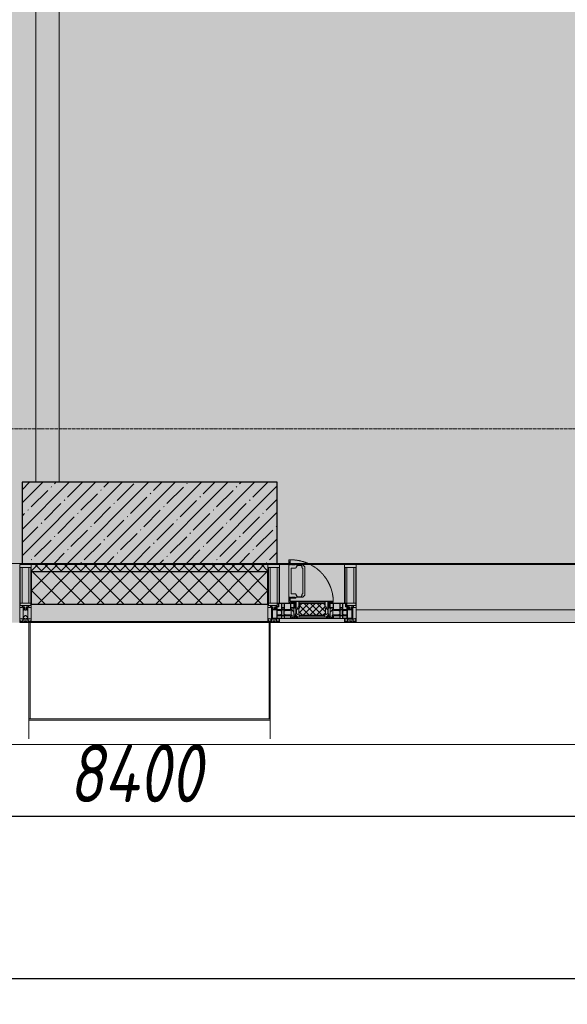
# Model space of a CAD drawing. Header units: millimetres. Extents: x -26894274 to 19789193, y -86687 to 22351.
# Tile 71 of 256: x 48018 to 50378, y -51379 to -47136. Entities that reach past the tile are written whole.
import ezdxf

# ---------------------------------------------------------------- set-up
doc = ezdxf.new("R2010")
doc.units = ezdxf.units.MM
doc.linetypes.add('-D1-02х01', pattern=[3, 2, -1])
doc.linetypes.add('-D1d1-15x02', pattern=[19, 15, -2, 0, -2])
doc.layers.get('Defpoints').update_dxf_attribs({"color": 31})
for name, color, linetype, lineweight in [('_0', 7, 'Continuous', 13), ('A-200-M_WALL', 7, 'Continuous', 5), ('A-200-M_WALL_INT', 7, 'Continuous', 5), ('A-200-M_WALL_PAT', 7, 'Continuous', 5), ('A-214-M_CURT_WALL', 7, 'Continuous', 5), ('A-215-M_CURT_PANEL', 7, 'Continuous', 5), ('A-230-M_FLOOR', 7, 'Continuous', 5), ('A-280-M_COLUMN', 7, 'Continuous', 5), ('A-314-M_WINDOW', 7, 'Continuous', 5), ('S-280-M_COLUMN', 7, 'Continuous', 5), ('Z-060-M_DETAIL', 7, 'Continuous', 5), ('Ограждение', 7, 'Continuous', 5), ('Оси', 7, 'Continuous', 5), ('Поручни', 7, 'Continuous', 5)]:
    doc.layers.add(name, color=color, linetype=linetype, lineweight=lineweight)
doc.styles.add('fl_iso paper', font='isocpeur.ttf', dxfattribs={"width": 0.8, "oblique": 10})
doc.dimstyles.new('In tre 1_100', dxfattribs={"dimscale": 100, "dimtxt": 2.5, "dimasz": 2, "dimexe": 1, "dimexo": 0.7, "dimgap": 0.6, "dimtad": 1, "dimdec": 0, "dimrnd": 5, "dimzin": 0, "dimdsep": 46, "dimtxsty": 'fl_iso paper', "dimblk": 'ARCHTICK', "dimcen": 0, "dimdle": 1, "dimadec": 0, "dimazin": 0, "dimtfac": 1, "dimtdec": 0, "dimtofl": 0, "dimtmove": 1, "dimatfit": 3, "dimldrblk": 'DOT', "dimfxl": 40, "dimtfillclr": 256, "dimtolj": 1, "dimtzin": 0, "dimarcsym": 1})

# ---------------------------------------------------------------- blocks, each defined once
blk = doc.blocks.new('_ArchTick')
at = {"color": 0, "linetype": 'ByBlock', "lineweight": 9, "const_width": 0.15}
blk.add_lwpolyline([(-0.5, -0.5), (0.5, 0.5)], dxfattribs=at)
blk = doc.blocks.new('*D281')
at = {"layer": 'Defpoints', "color": 0, "transparency": 16777216}
for p in [(73118, -51162.7), (17582.2, -51268.8), (73118, -51268.8)]:
    blk.add_point(p, dxfattribs=at)
at = {"layer": 'Оси', "color": 0, "lineweight": -2, "transparency": 16777216}
for p, q in [((17582.2, -51198.8), (17582.2, -51168.8)), ((73118, -51232.7), (73118, -51368.8)), ((17482.2, -51268.8), (73218, -51268.8))]:
    blk.add_line(p, q, dxfattribs=at)
at = {"layer": 'Оси', "color": 0, "lineweight": -2, "transparency": 16777216, "xscale": 200, "yscale": 200, "zscale": 200, "rotation": 180}
blk.add_blockref('_ArchTick', (17582.2, -51268.8), dxfattribs=at)
at = {"layer": 'Оси', "color": 0, "lineweight": -2, "transparency": 16777216, "xscale": 200, "yscale": 200, "zscale": 200}
blk.add_blockref('_ArchTick', (73118, -51268.8), dxfattribs=at)
at = {"layer": 'Оси', "color": 0, "transparency": 16777216, "insert": (45350.1, -51083.8), "char_height": 250, "attachment_point": 5, "style": 'fl_iso paper'}
blk.add_mtext('\\A1;55535', dxfattribs=at)
blk = doc.blocks.new('_DOT')
at = {"color": 0, "linetype": 'ByBlock'}
blk.add_line((-0.5, 0), (-1, 0), dxfattribs=at)
at = {"color": 0, "linetype": 'ByBlock', "const_width": 0.5}
blk.add_lwpolyline([(-0.25, 0, 1), (0.25, 0, 1)], format="xyb", close=True, dxfattribs=at)
blk = doc.blocks.new('*D284')
at = {"layer": 'Defpoints', "color": 0, "transparency": 16777216}
for p in [(44318, -50462.7), (52718, -50568.8), (52718, -51268.8)]:
    blk.add_point(p, dxfattribs=at)
at = {"layer": 'Оси', "color": 0, "lineweight": -2, "transparency": 16777216}
for p, q in [((52718, -51198.8), (52718, -50468.8)), ((44318, -50532.7), (44318, -50668.8)), ((44218, -50568.8), (52818, -50568.8))]:
    blk.add_line(p, q, dxfattribs=at)
at = {"layer": 'Оси', "color": 0, "lineweight": -2, "transparency": 16777216, "xscale": 200, "yscale": 200, "zscale": 200, "rotation": 180}
blk.add_blockref('_ArchTick', (44318, -50568.8), dxfattribs=at)
at = {"layer": 'Оси', "color": 0, "lineweight": -2, "transparency": 16777216, "xscale": 200, "yscale": 200, "zscale": 200}
blk.add_blockref('_ArchTick', (52718, -50568.8), dxfattribs=at)
at = {"layer": 'Оси', "color": 0, "transparency": 16777216, "insert": (48518, -50383.8), "char_height": 250, "attachment_point": 5, "style": 'fl_iso paper'}
blk.add_mtext('\\A1;8400', dxfattribs=at)
blk = doc.blocks.new('System Panel - A_PAN_Glass-3811965-50_AS_Plan_09')
at = {"layer": 'A-215-M_CURT_PANEL'}
for p, q in [((825, 55), (-825, 55)), ((-825, 55), (-825, 0)), ((825, 0), (825, 55)), ((-825, 0), (825, 0))]:
    blk.add_line(p, q, dxfattribs=at)
blk = doc.blocks.new('Rectangular Mullion - R_StandardFrame_50Wx250H-3725449-50_AS_Plan_09')
at = {"layer": 'A-214-M_CURT_WALL'}
blk.add_line((33540, -505), (31890, -505), dxfattribs=at)
blk = doc.blocks.new('A_PAN_Створка - 383мм-V32-50_AS_Plan_09')
at = {"layer": 'A-215-M_CURT_PANEL'}
h = blk.add_hatch(dxfattribs=at)
h.set_pattern_fill('FP_15', color=256, style=0, pattern_type=2)
h.set_pattern_definition([(225, (13100, -754.981), (14.142136, -14.142136), []), (315, (13100, -754.981), (14.142136, 14.142136), [])])
h.paths.add_polyline_path([(-54.5, -31.8), (-54.9, -34.1), (-57.2, -36.4), (-57.2, -60.8), (-54.6, -63.4), (-53.6, -82.7), (54.6, -81.8), (54.6, -63.4), (57.2, -60.8), (57.2, -36.4), (54.9, -34.1), (54.5, -31.8), (1.8, -31.8)])
at = {"layer": 'A-314-M_WINDOW'}
for p, q in [((-67.9, -17), (-171, -17)), ((-171, -17), (-171, -57)), ((-171, -18.5), (-153.5, -18.5)), ((-153.5, -18.5), (-152, -20)), ((-152, -20), (-152, -73.5)), ((-150.5, -17), (-150.5, -29.4)), ((-132.4, -18.6), (-150.5, -18.6)), ((-150.5, -29.4), (-132.4, -29.4)), ((-150.5, -33.6), (-150.5, -68)), ((-136.3, -33.6), (-150.5, -33.6)), ((-137.2, -31), (-135.8, -35)), ((-132.5, -31), (-137.2, -31)), ((-132.1, -36.8), (-135.8, -35)), ((-132.5, -31.9), (-133.4, -33.7)), ((-133.4, -33.7), (-130.1, -35.3)), ((-132.5, -31.9), (-132.5, -31)), ((-132.4, -29.4), (-132.4, -18.6)), ((-132.1, -49), (-132.1, -36.8)), ((-131, -18.2), (-131, -29.5)), ((-120.8, -18.2), (-131, -18.2)), ((-131, -29.5), (-120.8, -29.5)), ((-131, -30.9), (-131, -33)), ((-120.8, -30.9), (-131, -30.9)), ((-129.4, -34.6), (-131, -33)), ((-130.1, -35.3), (-129.4, -34.6)), ((-130.1, -35.3), (-130.1, -50.4)), ((-122.4, -34.6), (-120.8, -33)), ((-121.7, -35.3), (-122.4, -34.6)), ((-118.4, -33.7), (-121.7, -35.3)), ((-121.7, -35.3), (-121.7, -50.4)), ((-120.8, -18.2), (-120.8, -29.5)), ((-120.8, -30.9), (-120.8, -33)), ((-119.7, -36.8), (-115.9, -35)), ((-119.7, -49), (-119.7, -36.8)), ((-119.3, -18.6), (-92.5, -18.6)), ((-119.3, -29.4), (-119.3, -18.6)), ((-92.5, -29.4), (-119.3, -29.4)), ((-119.3, -31), (-114.6, -31)), ((-119.3, -31.9), (-119.3, -31)), ((-119.3, -31.9), (-118.4, -33.7)), ((-114.6, -31), (-115.9, -35)), ((-94.1, -33.5), (-115.4, -33.5)), ((-89.9, -35.1), (-94.1, -33.5)), ((-92.5, -18.6), (-92.5, -29.4)), ((-90.8, -18.5), (-90.8, -29.4)), ((-87.3, -18.5), (-90.8, -18.5)), ((-90.8, -29.4), (-85.9, -29.4)), ((-89.9, -32.5), (-89.9, -35.1)), ((-85.9, -32.5), (-89.9, -32.5)), ((-89.9, -35.1), (-89.9, -50.9)), ((-87.3, -20.4), (-87.3, -18.5)), ((-87.3, -20.4), (-87.3, -21.9)), ((-84.8, -20.4), (-87.3, -20.4)), ((-87.3, -21.9), (-85.9, -21.9)), ((-85.9, -18.2), (-85.9, -20.4)), ((-75.9, -18.2), (-85.9, -18.2)), ((-85.9, -21.9), (-85.9, -29.4)), ((-85.9, -29.4), (-85.9, -32.5)), ((-83.4, -20.4), (-84.8, -20.4)), ((-70, -33.8), (-83.4, -20.4)), ((-78, -84), (-78, -23.5)), ((-78, -23.5), (-67.9, -23.5)), ((-78, -36.8), (-70, -36.8)), ((-78, -45.6), (-78, -36.8)), ((-75.9, -21.5), (-75.9, -18.2)), ((-75.9, -21.5), (-75.9, -23.5)), ((-74.9, -21.5), (-75.9, -21.5)), ((-75.9, -23.5), (-73, -23.5)), ((-74.9, -17.9), (-74.9, -21.5)), ((-68.9, -17.9), (-74.9, -17.9)), ((-67.2, -29.3), (-73, -23.5)), ((-61.4, -23.5), (-70, -32.1)), ((-70, -32.1), (-70, -62.5)), ((-70, -36.8), (-70, -33.8)), ((-68.9, -21.5), (-68.9, -17.9)), ((-67.9, -21.5), (-68.9, -21.5)), ((67.9, -17), (-67.9, -17)), ((-61.4, -23.5), (-67.9, -17)), ((-67.9, -17), (-67.9, -23.5)), ((-67.9, -17), (67.9, -17)), ((-67.9, -21.5), (-67.9, -23.5)), ((-67.9, -23.5), (-64.6, -26.8)), ((-67.9, -23.5), (-64.6, -26.8)), ((-64.6, -26.8), (-67.2, -29.3)), ((-64.6, -26.8), (-61.4, -23.5)), ((61.4, -23.5), (-61.4, -23.5)), ((67.9, -17), (61.4, -23.5)), ((70, -32.1), (61.4, -23.5)), ((61.4, -23.5), (64.6, -26.8)), ((67.9, -23.5), (64.6, -26.8)), ((64.6, -26.8), (67.9, -23.5)), ((64.6, -26.8), (67.2, -29.3)), ((67.2, -29.3), (73, -23.5)), ((67.9, -23.5), (67.9, -17)), ((171, -17), (67.9, -17)), ((67.9, -21.5), (67.9, -23.5)), ((67.9, -21.5), (68.9, -21.5)), ((67.9, -23.5), (78, -23.5)), ((68.9, -17.9), (74.9, -17.9)), ((68.9, -21.5), (68.9, -17.9)), ((70, -33.8), (83.4, -20.4)), ((70, -62.5), (70, -32.1)), ((70, -36.8), (70, -33.8)), ((78, -36.8), (70, -36.8)), ((75.9, -23.5), (73, -23.5)), ((74.9, -17.9), (74.9, -21.5)), ((74.9, -21.5), (75.9, -21.5)), ((75.9, -18.2), (85.9, -18.2)), ((75.9, -21.5), (75.9, -18.2)), ((75.9, -21.5), (75.9, -23.5)), ((78, -23.5), (78, -84)), ((78, -45.6), (78, -36.8)), ((83.4, -20.4), (84.8, -20.4)), ((84.8, -20.4), (87.3, -20.4)), ((85.9, -18.2), (85.9, -20.4)), ((85.9, -21.9), (85.9, -29.4)), ((87.3, -21.9), (85.9, -21.9)), ((85.9, -29.4), (85.9, -32.5)), ((90.8, -29.4), (85.9, -29.4)), ((85.9, -32.5), (89.9, -32.5)), ((87.3, -18.5), (90.8, -18.5)), ((87.3, -20.4), (87.3, -18.5)), ((87.3, -20.4), (87.3, -21.9)), ((89.9, -32.5), (89.9, -35.1)), ((89.9, -35.1), (94.1, -33.5)), ((89.9, -35.1), (89.9, -50.9)), ((90.8, -18.5), (90.8, -29.4)), ((92.5, -18.6), (92.5, -29.4)), ((119.3, -18.6), (92.5, -18.6)), ((92.5, -29.4), (119.3, -29.4)), ((94.1, -33.5), (115.4, -33.5)), ((114.6, -31), (115.9, -35)), ((119.3, -31), (114.6, -31)), ((119.7, -36.8), (115.9, -35)), ((119.3, -31.9), (118.4, -33.7)), ((118.4, -33.7), (121.7, -35.3)), ((119.3, -29.4), (119.3, -18.6)), ((119.3, -31.9), (119.3, -31)), ((119.7, -49), (119.7, -36.8)), ((120.8, -18.2), (120.8, -29.5)), ((120.8, -18.2), (131, -18.2)), ((131, -29.5), (120.8, -29.5)), ((120.8, -30.9), (120.8, -33)), ((120.8, -30.9), (131, -30.9)), ((122.4, -34.6), (120.8, -33)), ((121.7, -35.3), (122.4, -34.6)), ((121.7, -35.3), (121.7, -50.4)), ((129.4, -34.6), (131, -33)), ((130.1, -35.3), (129.4, -34.6)), ((133.4, -33.7), (130.1, -35.3)), ((130.1, -35.3), (130.1, -50.4)), ((131, -18.2), (131, -29.5)), ((131, -30.9), (131, -33)), ((132.1, -36.8), (135.8, -35)), ((132.1, -49), (132.1, -36.8)), ((132.4, -18.6), (150.5, -18.6)), ((132.4, -29.4), (132.4, -18.6)), ((150.5, -29.4), (132.4, -29.4)), ((132.5, -31), (137.2, -31)), ((132.5, -31.9), (132.5, -31)), ((132.5, -31.9), (133.4, -33.7)), ((137.2, -31), (135.8, -35)), ((136.3, -33.6), (150.5, -33.6)), ((150.5, -17), (150.5, -29.4)), ((150.5, -33.6), (150.5, -68)), ((153.5, -18.5), (152, -20)), ((152, -20), (152, -73.5)), ((171, -18.5), (153.5, -18.5)), ((171, -57), (171, -17)), ((-171, -55.5), (-152, -55.5)), ((-171, -57), (-156, -57)), ((-153, -60), (-153, -73.5)), ((-153, -73.5), (-150, -73.5)), ((-136.4, -52.4), (-150.5, -52.4)), ((-150.5, -56.6), (-132.4, -56.6)), ((-150.5, -68), (-143.5, -68)), ((-150.5, -69.5), (-150.5, -73.5)), ((-145, -69.5), (-150.5, -69.5)), ((-150, -73.5), (-150, -84)), ((-150, -84), (-78, -84)), ((-148.5, -81), (-148.5, -82.5)), ((-143.5, -81), (-148.5, -81)), ((-148.5, -82.5), (-132.4, -82.5)), ((-145, -69.5), (-145, -79.5)), ((-143.5, -68), (-143.5, -81)), ((-137.2, -54.8), (-135.8, -50.8)), ((-132.5, -54.8), (-137.2, -54.8)), ((-132.1, -49), (-135.8, -50.8)), ((-133.4, -52), (-130.1, -50.4)), ((-132.5, -53.8), (-133.4, -52)), ((-132.5, -53.8), (-132.5, -54.8)), ((-132.4, -56.6), (-132.4, -82.5)), ((-129.4, -51.1), (-131, -52.7)), ((-131, -55.1), (-131, -52.7)), ((-120.8, -55.1), (-131, -55.1)), ((-131, -56.5), (-131, -62.6)), ((-131, -56.5), (-120.8, -56.5)), ((-120.8, -62.6), (-131, -62.6)), ((-131, -64.6), (-120.8, -64.6)), ((-131, -82.5), (-131, -64.6)), ((-131, -82.5), (-120.8, -82.5)), ((-130.1, -50.4), (-129.4, -51.1)), ((-121.7, -50.4), (-122.4, -51.1)), ((-122.4, -51.1), (-120.8, -52.7)), ((-118.4, -52), (-121.7, -50.4)), ((-120.8, -55.1), (-120.8, -52.7)), ((-120.8, -56.5), (-120.8, -62.6)), ((-120.8, -82.5), (-120.8, -64.6)), ((-119.7, -49), (-115.9, -50.8)), ((-119.3, -53.8), (-118.4, -52)), ((-119.3, -53.8), (-119.3, -54.8)), ((-119.3, -54.8), (-114.6, -54.8)), ((-119.3, -56.6), (-119.3, -82.5)), ((-92.5, -56.6), (-119.3, -56.6)), ((-119.3, -82.5), (-92.5, -82.5)), ((-114.6, -54.8), (-115.9, -50.8)), ((-94.1, -52.5), (-115.3, -52.5)), ((-89.9, -50.9), (-94.1, -52.5)), ((-92.5, -56.6), (-92.5, -82.5)), ((-90.8, -56.6), (-85.9, -56.6)), ((-90.8, -62.7), (-90.8, -56.6)), ((-80.4, -62.7), (-90.8, -62.7)), ((-90.8, -64.6), (-90.8, -82.5)), ((-80.1, -64.6), (-90.8, -64.6)), ((-90.8, -82.5), (-79.5, -82.5)), ((-89.9, -52.2), (-89.9, -50.9)), ((-89.9, -52.2), (-88.6, -53.5)), ((-85.9, -53.5), (-88.6, -53.5)), ((-85.9, -53.5), (-78, -45.6)), ((-85.9, -56.6), (-85.9, -53.5)), ((-78, -84), (-85, -84)), ((-85, -84), (-85, -87.5)), ((-80.4, -61.1), (-80.4, -62.7)), ((-78, -61.1), (-80.4, -61.1)), ((-80.1, -66.1), (-80.1, -64.6)), ((-78, -66.1), (-80.1, -66.1)), ((-79.5, -80.6), (-78, -80.6)), ((-79.5, -82.5), (-79.5, -80.6)), ((-78, -66.1), (-78, -61.1)), ((-78, -87.5), (-78, -84)), ((-78, -84), (-73.9, -84)), ((-70, -62.5), (-73.9, -62.5)), ((-73.9, -62.5), (-73.9, -87.5)), ((73.9, -62.5), (70, -62.5)), ((73.9, -87.5), (73.9, -62.5)), ((73.9, -84), (78, -84)), ((85.9, -53.5), (78, -45.6)), ((78, -61.1), (80.4, -61.1)), ((78, -66.1), (78, -61.1)), ((78, -66.1), (80.1, -66.1)), ((79.5, -80.6), (78, -80.6)), ((78, -87.5), (78, -84)), ((78, -84), (85, -84)), ((78, -84), (150, -84)), ((79.5, -82.5), (79.5, -80.6)), ((90.8, -82.5), (79.5, -82.5)), ((80.1, -64.6), (90.8, -64.6)), ((80.1, -66.1), (80.1, -64.6)), ((80.4, -61.1), (80.4, -62.7)), ((80.4, -62.7), (90.8, -62.7)), ((85, -84), (85, -87.5)), ((85.9, -53.5), (88.6, -53.5)), ((85.9, -56.6), (85.9, -53.5)), ((90.8, -56.6), (85.9, -56.6)), ((89.9, -52.2), (88.6, -53.5)), ((89.9, -50.9), (94.1, -52.5)), ((89.9, -52.2), (89.9, -50.9)), ((90.8, -62.7), (90.8, -56.6)), ((90.8, -64.6), (90.8, -82.5)), ((92.5, -56.6), (119.3, -56.6)), ((92.5, -56.6), (92.5, -82.5)), ((119.3, -82.5), (92.5, -82.5)), ((94.1, -52.5), (115.3, -52.5)), ((114.6, -54.8), (115.9, -50.8)), ((119.3, -54.8), (114.6, -54.8)), ((119.7, -49), (115.9, -50.8)), ((118.4, -52), (121.7, -50.4)), ((119.3, -53.8), (118.4, -52)), ((119.3, -53.8), (119.3, -54.8)), ((119.3, -56.6), (119.3, -82.5)), ((122.4, -51.1), (120.8, -52.7)), ((120.8, -55.1), (120.8, -52.7)), ((120.8, -55.1), (131, -55.1)), ((120.8, -56.5), (120.8, -62.6)), ((131, -56.5), (120.8, -56.5)), ((120.8, -62.6), (131, -62.6)), ((120.8, -82.5), (120.8, -64.6)), ((131, -64.6), (120.8, -64.6)), ((131, -82.5), (120.8, -82.5)), ((121.7, -50.4), (122.4, -51.1)), ((130.1, -50.4), (129.4, -51.1)), ((129.4, -51.1), (131, -52.7)), ((133.4, -52), (130.1, -50.4)), ((131, -55.1), (131, -52.7)), ((131, -56.5), (131, -62.6)), ((131, -82.5), (131, -64.6)), ((132.1, -49), (135.8, -50.8)), ((150.5, -56.6), (132.4, -56.6)), ((132.4, -56.6), (132.4, -82.5)), ((148.5, -82.5), (132.4, -82.5)), ((132.5, -53.8), (133.4, -52)), ((132.5, -53.8), (132.5, -54.8)), ((132.5, -54.8), (137.2, -54.8)), ((137.2, -54.8), (135.8, -50.8)), ((136.4, -52.4), (150.5, -52.4)), ((143.5, -68), (143.5, -81)), ((150.5, -68), (143.5, -68)), ((143.5, -81), (148.5, -81)), ((145, -69.5), (150.5, -69.5)), ((145, -69.5), (145, -79.5)), ((148.5, -81), (148.5, -82.5)), ((150, -84), (150, -73.5)), ((150, -73.5), (153, -73.5)), ((150.5, -69.5), (150.5, -73.5)), ((171, -55.5), (152, -55.5)), ((153, -73.5), (153, -60)), ((156, -57), (171, -57)), ((-73.9, -87.5), (-91.5, -87.5)), ((-91.5, -87.5), (-91.5, -92)), ((-91.5, -92), (91.5, -92)), ((-85, -87.5), (-78, -87.5)), ((91.5, -87.5), (73.9, -87.5)), ((85, -87.5), (78, -87.5)), ((91.5, -92), (91.5, -87.5))]:
    blk.add_line(p, q, dxfattribs=at)
for centre, start, end in [((-156, -60), 0, 90), ((156, -60), 90, 180)]:
    blk.add_arc(centre, 3, start, end, dxfattribs=at)
at = {"layer": 'A-314-M_WINDOW', "linetype": '-D1-02х01'}
blk.add_arc((91.4, -87.5), 183, 181.4091, 271.1445, dxfattribs=at)
at = {"layer": 'Z-060-M_DETAIL'}
for p, q in [((-70, -32.1), (-61.4, -23.5)), ((-70, -62.5), (-70, -32.1)), ((-67.8, -38.3), (-65.7, -37.4)), ((-67.8, -55.7), (-67.8, -38.3)), ((-65.7, -37.4), (-60.8, -34.7)), ((61.4, -23.5), (-61.4, -23.5)), ((-60.8, -34.7), (-57.3, -35.9)), ((-55.2, -33.8), (-57.3, -35.9)), ((-54.9, -34.1), (-57.2, -36.4)), ((-57.2, -36.4), (-57.2, -60.8)), ((-55.2, -33.8), (-54.8, -31.5)), ((-54.9, -25.8), (-53.9, -24.8)), ((-54.9, -29.5), (-54.9, -25.8)), ((-53.9, -30.5), (-54.9, -29.5)), ((-54.5, -31.8), (-54.9, -34.1)), ((0, -31.5), (-54.8, -31.5)), ((54.5, -31.8), (-54.5, -31.8)), ((-53.9, -24.8), (53.9, -24.8)), ((53.9, -30.5), (-53.9, -30.5)), ((0, -31.5), (54.8, -31.5)), ((54.9, -25.8), (53.9, -24.8)), ((53.9, -30.5), (54.9, -29.5)), ((54.9, -34.1), (54.5, -31.8)), ((55.2, -33.8), (54.8, -31.5)), ((54.9, -29.5), (54.9, -25.8)), ((57.2, -36.4), (54.9, -34.1)), ((55.2, -33.8), (57.3, -35.9)), ((57.2, -60.8), (57.2, -36.4)), ((60.8, -34.7), (57.3, -35.9)), ((65.7, -37.4), (60.8, -34.7)), ((70, -32.1), (61.4, -23.5)), ((67.8, -38.3), (65.7, -37.4)), ((67.8, -55.7), (67.8, -38.3)), ((70, -62.5), (70, -32.1)), ((-73.9, -62.5), (-70, -62.5)), ((-73.9, -87.5), (-73.9, -62.5)), ((-69.4, -66.5), (-73.9, -66.5)), ((-73.9, -81.5), (-69.4, -81.5)), ((-69.4, -81.5), (-69.4, -66.5)), ((-61.7, -62.5), (-67.9, -62.5)), ((-67.9, -62.5), (-67.9, -89.3)), ((-66, -56.5), (-67.8, -55.7)), ((-66, -56.5), (-62, -59.1)), ((-62, -59.1), (-60.7, -61)), ((-61.7, -64.9), (-61.7, -62.5)), ((-60.1, -67.7), (-61.7, -64.9)), ((-60.7, -61), (-57.4, -61)), ((-56.4, -67.7), (-60.1, -67.7)), ((-57.4, -61), (-54.9, -63.5)), ((-57.2, -60.8), (-54.6, -63.4)), ((-56.4, -89.4), (-56.4, -67.7)), ((-54.9, -63.5), (-54.9, -81.9)), ((-54.9, -81.9), (-53.8, -83)), ((-54.9, -85.6), (-53.9, -84.6)), ((-54.6, -63.4), (-54.6, -81.8)), ((-54.6, -81.8), (-53.6, -82.7)), ((-53.9, -84.6), (53.9, -84.6)), ((53.8, -83), (-53.8, -83)), ((-53.6, -82.7), (53.6, -82.7)), ((53.6, -82.7), (54.6, -81.8)), ((54.9, -81.9), (53.8, -83)), ((54.9, -85.6), (53.9, -84.6)), ((54.6, -63.4), (57.2, -60.8)), ((54.6, -81.8), (54.6, -63.4)), ((57.4, -61), (54.9, -63.5)), ((54.9, -63.5), (54.9, -81.9)), ((56.4, -67.7), (60.1, -67.7)), ((56.4, -89.4), (56.4, -67.7)), ((60.7, -61), (57.4, -61)), ((60.1, -67.7), (61.7, -64.9)), ((62, -59.1), (60.7, -61)), ((61.7, -62.5), (67.9, -62.5)), ((61.7, -64.9), (61.7, -62.5)), ((66, -56.5), (62, -59.1)), ((66, -56.5), (67.8, -55.7)), ((67.9, -62.5), (67.9, -89.3)), ((69.4, -66.5), (73.9, -66.5)), ((69.4, -81.5), (69.4, -66.5)), ((73.9, -81.5), (69.4, -81.5)), ((73.9, -62.5), (70, -62.5)), ((73.9, -87.5), (73.9, -62.5)), ((-91.5, -87.5), (-73.9, -87.5)), ((-91.5, -92), (-91.5, -87.5)), ((-91.5, -92), (91.5, -92)), ((-83.4, -90.3), (-83.4, -87.5)), ((-83.4, -90.3), (-69.4, -90.3)), ((-69.4, -85.5), (-73.9, -85.5)), ((-69.4, -90.3), (-69.4, -85.5)), ((-67.9, -89.3), (-66.9, -90.3)), ((-66.9, -90.3), (-57.4, -90.3)), ((-57.4, -90.3), (-56.4, -89.4)), ((-54.9, -89.3), (-54.9, -85.6)), ((-53.9, -90.3), (-54.9, -89.3)), ((53.9, -90.3), (-53.9, -90.3)), ((53.9, -90.3), (54.9, -89.3)), ((54.9, -89.3), (54.9, -85.6)), ((57.4, -90.3), (56.4, -89.4)), ((66.9, -90.3), (57.4, -90.3)), ((67.9, -89.3), (66.9, -90.3)), ((69.4, -85.5), (73.9, -85.5)), ((69.4, -90.3), (69.4, -85.5)), ((83.4, -90.3), (69.4, -90.3)), ((91.5, -87.5), (73.9, -87.5)), ((83.4, -90.3), (83.4, -87.5)), ((91.5, -92), (91.5, -87.5))]:
    blk.add_line(p, q, dxfattribs=at)
at = {"layer": 'Z-060-M_DETAIL', "color": 9, "true_color": 0xc8c8c8}
for p, q in [((39.7, -109), (31.1, -117.6)), ((31.1, -117.6), (31.1, -240.4)), ((41.4, -123.8), (39.1, -124.2)), ((39.1, -179), (39.1, -124.2)), ((70.1, -109), (39.7, -109)), ((41.4, -123.8), (43.5, -121.7)), ((45, -113.3), (42.3, -118.2)), ((42.3, -118.2), (43.5, -121.7)), ((45.9, -111.2), (45, -113.3)), ((63.3, -111.2), (45.9, -111.2)), ((64.1, -113), (63.3, -111.2)), ((64.1, -113), (66.7, -117)), ((66.7, -117), (68.6, -118.3)), ((68.6, -118.3), (68.6, -121.6)), ((68.6, -121.6), (71.1, -124.1)), ((70.1, -105.1), (70.1, -109)), ((95.1, -105.1), (70.1, -105.1)), ((71.1, -124.1), (89.5, -124.1)), ((74.1, -109.6), (74.1, -105.1)), ((89.1, -109.6), (74.1, -109.6)), ((89.1, -105.1), (89.1, -109.6)), ((89.5, -124.1), (90.6, -125.2)), ((90.6, -125.2), (90.6, -232.8)), ((93.1, -109.6), (93.1, -105.1)), ((97.9, -109.6), (93.1, -109.6)), ((95.1, -87.5), (95.1, -105.1)), ((99.6, -87.5), (95.1, -87.5)), ((97.9, -95.6), (95.1, -95.6)), ((97.9, -95.6), (97.9, -109.6)), ((99.6, -270.5), (99.6, -87.5)), ((39.1, -179), (39.1, -233.8)), ((39.7, -249), (31.1, -240.4)), ((41.4, -234.2), (39.1, -233.8)), ((70.1, -249), (39.7, -249)), ((41.4, -234.2), (43.5, -236.3)), ((42.3, -239.8), (43.5, -236.3)), ((45, -244.7), (42.3, -239.8)), ((45.9, -246.8), (45, -244.7)), ((63.3, -246.8), (45.9, -246.8)), ((64.1, -245), (63.3, -246.8)), ((64.1, -245), (66.7, -241)), ((66.7, -241), (68.6, -239.7)), ((68.6, -236.4), (71.1, -233.9)), ((68.6, -239.7), (68.6, -236.4)), ((70.1, -252.9), (70.1, -249)), ((95.1, -252.9), (70.1, -252.9)), ((71.1, -233.9), (89.5, -233.9)), ((74.1, -248.4), (74.1, -252.9)), ((89.1, -248.4), (74.1, -248.4)), ((89.1, -252.9), (89.1, -248.4)), ((89.5, -233.9), (90.6, -232.8)), ((93.1, -248.4), (93.1, -252.9)), ((97.9, -248.4), (93.1, -248.4)), ((95.1, -270.5), (95.1, -252.9)), ((97.9, -262.4), (97.9, -248.4)), ((97.9, -262.4), (95.1, -262.4)), ((99.6, -270.5), (95.1, -270.5))]:
    blk.add_line(p, q, dxfattribs=at)
blk = doc.blocks.new('Rectangular Mullion - R_StandardFrame_50Wx250H-V26-50_AS_Plan_09')
at = {"layer": 'A-214-M_CURT_WALL'}
for p, q in [((34660, -505), (34700.4, -505)), ((34729.9, -505), (34940, -505)), ((34660, -755), (34940, -755))]:
    blk.add_line(p, q, dxfattribs=at)
blk = doc.blocks.new('Rectangular Mullion - 50Wx250H-V27-50_AS_Plan_09')
at = {"layer": 'Z-060-M_DETAIL'}
for p, q in [((-25, 84), (-25, 250)), ((-25, 250), (0, 250)), ((-23, 237.3), (0, 237.3)), ((-23, 237.3), (-23, 84)), ((-14.9, 84), (-14.9, 237.3)), ((25, 250), (0, 250)), ((23, 237.3), (0, 237.3)), ((14.9, 84), (14.9, 237.3)), ((23, 237.3), (23, 73.6)), ((25, 65.2), (25, 250)), ((0, 84), (-15, 84)), ((-0.5, 73.6), (-15, 73.6)), ((-10, 71.3), (-12, 71.3)), ((-10, 57.4), (-10, 71.3)), ((-7, 65.2), (-5.9, 67.3)), ((-7, 65.2), (-7, 57)), ((-4.1, 67.3), (-5.9, 67.3)), ((-4.1, 67.3), (-2.9, 65.1)), ((-2.9, 65.1), (-2.9, 57)), ((0, 84), (23, 84)), ((0.5, 73.6), (23, 73.6)), ((4.1, 67.3), (2.9, 65.1)), ((2.9, 65.1), (2.9, 57)), ((4.1, 67.3), (5.9, 67.3)), ((7, 65.2), (5.9, 67.3)), ((7, 65.2), (7, 54.7)), ((8.7, 53), (7, 54.7)), ((8.7, 53), (10, 53)), ((10, 71.3), (14, 71.3)), ((10, 53), (10, 71.3)), ((10, 53), (10, 17)), ((14, 71.3), (14, 65.2)), ((14, 65.2), (25, 65.2)), ((-23.8, 14.6), (-25, 14.2)), ((-25, 0), (-25, 14.2)), ((-23.8, 17), (-23.8, 14.6)), ((-22.5, 10.6), (-23.8, 14.6)), ((-22.5, 10.6), (-23.7, 9.9)), ((-23.7, 1.3), (-23.7, 9.9)), ((-23.7, 1.3), (-11.8, 1.3)), ((-23.2, 10.2), (-22.5, 8)), ((-22.5, 8), (-22.5, 4.5)), ((-21.3, 4.5), (-22.5, 4.5)), ((-22.3, 17), (-22.3, 16)), ((-22.3, 16), (-21.3, 16)), ((-19.9, 17), (-21.3, 16)), ((-21.3, 4.5), (-21.3, 6.5)), ((-21.3, 6.5), (-14.2, 6.5)), ((-7.4, 16.6), (-18.4, 16.6)), ((-14.2, 6.5), (-14.2, 4.5)), ((-13.2, 4.5), (-14.2, 4.5)), ((-13.2, 4.5), (-12.2, 7.2)), ((-12.7, 7.6), (-11.3, 11.4)), ((-12.7, 7.6), (-11.8, 6.9)), ((-12.2, 9), (-12.2, 14.8)), ((-12.2, 14.8), (0, 14.8)), ((-11.8, 1.3), (-11.8, 6.9)), ((-10.5, 11.2), (-11.3, 11.4)), ((-10.5, 1.5), (-10.5, 11.2)), ((-4.8, 1.5), (-10.5, 1.5)), ((0, 8), (-4.8, 8)), ((-4.8, 1.5), (-4.8, 8)), ((-2.6, 16.8), (0, 16.8)), ((2.6, 16.8), (0, 16.8)), ((0, 14.8), (0, 16.8)), ((0, 14.8), (0, 16.8)), ((12.2, 14.8), (0, 14.8)), ((0, 0), (0, 8)), ((0, 8), (4.8, 8)), ((0, 0), (0, 8)), ((4.8, 1.5), (4.8, 8)), ((4.8, 1.5), (10.5, 1.5)), ((8.5, 23), (6, 25.5)), ((6, 18), (7.4, 18)), ((7.4, 18), (7.4, 16.6)), ((7.4, 16.6), (18.4, 16.6)), ((7.5, 18.5), (8.5, 18.5)), ((7.5, 17), (7.5, 18.5)), ((10, 17), (7.5, 17)), ((8.5, 18.5), (8.5, 23)), ((10.5, 11.2), (11.3, 11.4)), ((10.5, 1.5), (10.5, 11.2)), ((12.7, 7.6), (11.3, 11.4)), ((12.7, 7.6), (11.8, 6.9)), ((11.8, 1.3), (11.8, 6.9)), ((23.7, 1.3), (11.8, 1.3)), ((12.2, 9), (12.2, 14.8)), ((13.2, 4.5), (12.2, 7.2)), ((13.2, 4.5), (14.2, 4.5)), ((21.3, 6.5), (14.2, 6.5)), ((14.2, 6.5), (14.2, 4.5)), ((18.4, 16.6), (19, 17.6)), ((19, 17.6), (21.3, 16)), ((22.3, 16), (21.3, 16)), ((21.3, 4.5), (21.3, 6.5)), ((21.3, 4.5), (22.5, 4.5)), ((22.3, 17), (22.3, 16)), ((22.3, 17), (23.8, 17)), ((22.5, 10.6), (23.8, 14.6)), ((22.5, 10.6), (23.7, 9.9)), ((23.2, 10.2), (22.5, 8)), ((22.5, 8), (22.5, 4.5)), ((23.7, 1.3), (23.7, 9.9)), ((23.8, 17), (23.8, 14.6)), ((23.8, 14.6), (25, 14.2)), ((25, 0), (25, 14.2)), ((-25, 0), (0, 0)), ((25, 0), (0, 0))]:
    blk.add_line(p, q, dxfattribs=at)
for centre, start, end in [((-0.5, 73.1), 360, 90), ((0.5, 73.1), 90, 180)]:
    blk.add_arc(centre, 0.5, start, end, dxfattribs=at)
blk = doc.blocks.new('Rectangular Mullion - R_StandardFrame_50Wx250H-3548423-50_AS_Plan_09')
at = {"layer": 'A-214-M_CURT_WALL', "lineweight": 9}
for p, q in [((-25, -17), (-25, 0)), ((-25, 0), (25, 0)), ((25, 0), (25, -250)), ((-25, -250), (-25, -84)), ((25, -250), (-25, -250))]:
    blk.add_line(p, q, dxfattribs=at)
blk = doc.blocks.new('Rectangular Mullion - 50Wx250H-2623690-50_AS_Plan_09')
at = {"layer": 'Z-060-M_DETAIL'}
for p, q in [((-25, 65.2), (-25, 250)), ((-25, 250), (0, 250)), ((-23, 237.3), (0, 237.3)), ((-23, 237.3), (-23, 73.6)), ((-14.9, 84), (-14.9, 237.3)), ((25, 250), (0, 250)), ((23, 237.3), (0, 237.3)), ((14.9, 84), (14.9, 237.3)), ((23, 237.3), (23, 73.6)), ((25, 65.2), (25, 250)), ((-14, 65.2), (-25, 65.2)), ((0, 84), (-23, 84)), ((-0.5, 73.6), (-23, 73.6)), ((-14, 71.3), (-14, 65.2)), ((-10, 71.3), (-14, 71.3)), ((-10, 53), (-10, 71.3)), ((-8.7, 53), (-10, 53)), ((-10, 53), (-10, 17)), ((-8.7, 53), (-7, 54.7)), ((-7, 65.2), (-5.9, 67.3)), ((-7, 65.2), (-7, 54.7)), ((-4.1, 67.3), (-5.9, 67.3)), ((-4.1, 67.3), (-2.9, 65.1)), ((-2.9, 65.1), (-2.9, 54.6)), ((-1.3, 53), (-2.9, 54.6)), ((0, 53), (-1.3, 53)), ((0, 84), (23, 84)), ((0, 53), (1.3, 53)), ((0.5, 73.6), (23, 73.6)), ((1.3, 53), (2.9, 54.6)), ((4.1, 67.3), (2.9, 65.1)), ((2.9, 65.1), (2.9, 54.6)), ((4.1, 67.3), (5.9, 67.3)), ((7, 65.2), (5.9, 67.3)), ((7, 65.2), (7, 54.7)), ((8.7, 53), (7, 54.7)), ((8.7, 53), (10, 53)), ((10, 71.3), (14, 71.3)), ((10, 53), (10, 71.3)), ((10, 53), (10, 17)), ((14, 71.3), (14, 65.2)), ((14, 65.2), (25, 65.2)), ((-23.8, 14.6), (-25, 14.2)), ((-25, 0), (-25, 14.2)), ((-22.3, 17), (-23.8, 17)), ((-23.8, 17), (-23.8, 14.6)), ((-22.5, 10.6), (-23.8, 14.6)), ((-22.5, 10.6), (-23.7, 9.9)), ((-23.7, 1.3), (-23.7, 9.9)), ((-23.7, 1.3), (-11.8, 1.3)), ((-23.2, 10.2), (-22.5, 8)), ((-22.5, 8), (-22.5, 4.5)), ((-21.3, 4.5), (-22.5, 4.5)), ((-22.3, 17), (-22.3, 16)), ((-22.3, 16), (-21.3, 16)), ((-19, 17.6), (-21.3, 16)), ((-21.3, 4.5), (-21.3, 6.5)), ((-21.3, 6.5), (-14.2, 6.5)), ((-18.4, 16.6), (-19, 17.6)), ((-7.4, 16.6), (-18.4, 16.6)), ((-14.2, 6.5), (-14.2, 4.5)), ((-13.2, 4.5), (-14.2, 4.5)), ((-13.2, 4.5), (-12.2, 7.2)), ((-12.7, 7.6), (-11.3, 11.4)), ((-12.7, 7.6), (-11.8, 6.9)), ((-12.2, 9), (-12.2, 14.8)), ((-12.2, 14.8), (0, 14.8)), ((-11.8, 1.3), (-11.8, 6.9)), ((-10.5, 11.2), (-11.3, 11.4)), ((-10.5, 1.5), (-10.5, 11.2)), ((-4.8, 1.5), (-10.5, 1.5)), ((-10, 17), (-7.5, 17)), ((-8.5, 23), (-1.5, 30)), ((-8.5, 18.5), (-8.5, 23)), ((-7.5, 18.5), (-8.5, 18.5)), ((-7.5, 17), (-7.5, 18.5)), ((-7.4, 18), (-7.4, 16.6)), ((-2.6, 18), (-7.4, 18)), ((0, 8), (-4.8, 8)), ((-4.8, 1.5), (-4.8, 8)), ((-2.6, 18), (-2.6, 16.8)), ((-2.6, 16.8), (0, 16.8)), ((-1.5, 30), (0, 30)), ((1.5, 30), (0, 30)), ((2.6, 16.8), (0, 16.8)), ((0, 14.8), (0, 16.8)), ((0, 14.8), (0, 16.8)), ((12.2, 14.8), (0, 14.8)), ((0, 0), (0, 8)), ((0, 8), (4.8, 8)), ((0, 0), (0, 8)), ((8.5, 23), (1.5, 30)), ((2.6, 18), (2.6, 16.8)), ((2.6, 18), (7.4, 18)), ((4.8, 1.5), (4.8, 8)), ((4.8, 1.5), (10.5, 1.5)), ((7.4, 18), (7.4, 16.6)), ((7.4, 16.6), (18.4, 16.6)), ((7.5, 18.5), (8.5, 18.5)), ((7.5, 17), (7.5, 18.5)), ((10, 17), (7.5, 17)), ((8.5, 18.5), (8.5, 23)), ((10.5, 11.2), (11.3, 11.4)), ((10.5, 1.5), (10.5, 11.2)), ((12.7, 7.6), (11.3, 11.4)), ((12.7, 7.6), (11.8, 6.9)), ((11.8, 1.3), (11.8, 6.9)), ((23.7, 1.3), (11.8, 1.3)), ((12.2, 9), (12.2, 14.8)), ((13.2, 4.5), (12.2, 7.2)), ((13.2, 4.5), (14.2, 4.5)), ((21.3, 6.5), (14.2, 6.5)), ((14.2, 6.5), (14.2, 4.5)), ((18.4, 16.6), (19, 17.6)), ((19, 17.6), (21.3, 16)), ((22.3, 16), (21.3, 16)), ((21.3, 4.5), (21.3, 6.5)), ((21.3, 4.5), (22.5, 4.5)), ((22.3, 17), (22.3, 16)), ((22.3, 17), (23.8, 17)), ((22.5, 10.6), (23.8, 14.6)), ((22.5, 10.6), (23.7, 9.9)), ((23.2, 10.2), (22.5, 8)), ((22.5, 8), (22.5, 4.5)), ((23.7, 1.3), (23.7, 9.9)), ((23.8, 17), (23.8, 14.6)), ((23.8, 14.6), (25, 14.2)), ((25, 0), (25, 14.2)), ((-25, 0), (0, 0)), ((25, 0), (0, 0))]:
    blk.add_line(p, q, dxfattribs=at)
for centre, start, end in [((-0.5, 73.1), 360, 90), ((0.5, 73.1), 90, 180)]:
    blk.add_arc(centre, 0.5, start, end, dxfattribs=at)
blk = doc.blocks.new('Rectangular Mullion - R_StandardFrame_50Wx250H-3812575-50_AS_Plan_09')
at = {"layer": 'A-214-M_CURT_WALL', "lineweight": 9}
for p, q in [((-50, -250), (-50, 0)), ((-50, 0), (0, 0)), ((0, 0), (0, -250)), ((0, -250), (-50, -250))]:
    blk.add_line(p, q, dxfattribs=at)
blk = doc.blocks.new('Rectangular Mullion - 50Wx250H-V70-50_AS_Plan_09')
at = {"layer": 'Z-060-M_DETAIL'}
for p, q in [((-25, 65.2), (-25, 250)), ((-25, 250), (0, 250)), ((-23, 237.3), (0, 237.3)), ((-23, 237.3), (-23, 73.6)), ((-14.9, 84), (-14.9, 237.3)), ((25, 250), (0, 250)), ((23, 237.3), (0, 237.3)), ((14.9, 84), (14.9, 237.3)), ((23, 237.3), (23, 84)), ((25, 84), (25, 250)), ((-14, 65.2), (-25, 65.2)), ((0, 84), (-23, 84)), ((-0.5, 73.6), (-23, 73.6)), ((-14, 71.3), (-14, 65.2)), ((-10, 71.3), (-14, 71.3)), ((-10, 53), (-10, 71.3)), ((-8.7, 53), (-10, 53)), ((-10, 53), (-10, 17)), ((-8.7, 53), (-7, 54.7)), ((-7, 65.2), (-5.9, 67.3)), ((-7, 65.2), (-7, 54.7)), ((-4.1, 67.3), (-5.9, 67.3)), ((-4.1, 67.3), (-2.9, 65.1)), ((-2.9, 65.1), (-2.9, 57)), ((0, 84), (15, 84)), ((0.5, 73.6), (15, 73.6)), ((4.1, 67.3), (2.9, 65.1)), ((2.9, 65.1), (2.9, 57)), ((4.1, 67.3), (5.9, 67.3)), ((7, 65.2), (5.9, 67.3)), ((7, 65.2), (7, 57)), ((10, 71.3), (12, 71.3)), ((10, 57.4), (10, 71.3)), ((-23.8, 14.6), (-25, 14.2)), ((-25, 0), (-25, 14.2)), ((-22.3, 17), (-23.8, 17)), ((-23.8, 17), (-23.8, 14.6)), ((-22.5, 10.6), (-23.8, 14.6)), ((-22.5, 10.6), (-23.7, 9.9)), ((-23.7, 1.3), (-23.7, 9.9)), ((-23.7, 1.3), (-11.8, 1.3)), ((-23.2, 10.2), (-22.5, 8)), ((-22.5, 8), (-22.5, 4.5)), ((-21.3, 4.5), (-22.5, 4.5)), ((-22.3, 17), (-22.3, 16)), ((-22.3, 16), (-21.3, 16)), ((-19, 17.6), (-21.3, 16)), ((-21.3, 4.5), (-21.3, 6.5)), ((-21.3, 6.5), (-14.2, 6.5)), ((-18.4, 16.6), (-19, 17.6)), ((-7.4, 16.6), (-18.4, 16.6)), ((-14.2, 6.5), (-14.2, 4.5)), ((-13.2, 4.5), (-14.2, 4.5)), ((-13.2, 4.5), (-12.2, 7.2)), ((-12.7, 7.6), (-11.3, 11.4)), ((-12.7, 7.6), (-11.8, 6.9)), ((-12.2, 9), (-12.2, 14.8)), ((-12.2, 14.8), (0, 14.8)), ((-11.8, 1.3), (-11.8, 6.9)), ((-10.5, 11.2), (-11.3, 11.4)), ((-10.5, 1.5), (-10.5, 11.2)), ((-4.8, 1.5), (-10.5, 1.5)), ((-10, 17), (-7.5, 17)), ((-8.5, 23), (-6, 25.5)), ((-8.5, 18.5), (-8.5, 23)), ((-7.5, 18.5), (-8.5, 18.5)), ((-7.5, 17), (-7.5, 18.5)), ((-7.4, 18), (-7.4, 16.6)), ((-6, 18), (-7.4, 18)), ((0, 8), (-4.8, 8)), ((-4.8, 1.5), (-4.8, 8)), ((-2.6, 16.8), (0, 16.8)), ((2.6, 16.8), (0, 16.8)), ((0, 14.8), (0, 16.8)), ((0, 14.8), (0, 16.8)), ((12.2, 14.8), (0, 14.8)), ((0, 0), (0, 8)), ((0, 8), (4.8, 8)), ((0, 0), (0, 8)), ((4.8, 1.5), (4.8, 8)), ((4.8, 1.5), (10.5, 1.5)), ((7.4, 16.6), (18.4, 16.6)), ((10.5, 11.2), (11.3, 11.4)), ((10.5, 1.5), (10.5, 11.2)), ((12.7, 7.6), (11.3, 11.4)), ((12.7, 7.6), (11.8, 6.9)), ((11.8, 1.3), (11.8, 6.9)), ((23.7, 1.3), (11.8, 1.3)), ((12.2, 9), (12.2, 14.8)), ((13.2, 4.5), (12.2, 7.2)), ((13.2, 4.5), (14.2, 4.5)), ((21.3, 6.5), (14.2, 6.5)), ((14.2, 6.5), (14.2, 4.5)), ((19.9, 17), (21.3, 16)), ((22.3, 16), (21.3, 16)), ((21.3, 4.5), (21.3, 6.5)), ((21.3, 4.5), (22.5, 4.5)), ((22.3, 17), (22.3, 16)), ((22.5, 10.6), (23.8, 14.6)), ((22.5, 10.6), (23.7, 9.9)), ((23.2, 10.2), (22.5, 8)), ((22.5, 8), (22.5, 4.5)), ((23.7, 1.3), (23.7, 9.9)), ((23.8, 17), (23.8, 14.6)), ((23.8, 14.6), (25, 14.2)), ((25, 0), (25, 14.2)), ((-25, 0), (0, 0)), ((25, 0), (0, 0))]:
    blk.add_line(p, q, dxfattribs=at)
for centre, start, end in [((-0.5, 73.1), 360, 90), ((0.5, 73.1), 90, 180)]:
    blk.add_arc(centre, 0.5, start, end, dxfattribs=at)
blk = doc.blocks.new('Rectangular Mullion - R_StandardFrame_50Wx250H-3548768-50_AS_Plan_09')
at = {"layer": 'A-214-M_CURT_WALL', "lineweight": 9}
for p, q in [((0, 0), (-50, 0)), ((-50, 0), (-50, -17)), ((0, -250), (0, 0)), ((-50, -84), (-50, -250)), ((-50, -250), (0, -250))]:
    blk.add_line(p, q, dxfattribs=at)
blk = doc.blocks.new('Ограждение - Ограждение-5498517-50_AS_Plan_09')
at = {"layer": 'Поручни'}
blk.add_line((-55947.2, -1355), (1285, -1355), dxfattribs=at)
blk = doc.blocks.new('Ограждение - Ограждение-6093033-50_AS_Plan_09')
at = {"layer": 'Поручни'}
blk.add_line((-55947.2, -1355), (1285, -1355), dxfattribs=at)
blk = doc.blocks.new('RST_AR_KMN_R22_B1_FCD_rvt-1-50_AS_Plan_09')
at = {"layer": 'A-200-M_WALL_PAT'}
h = blk.add_hatch(dxfattribs=at)
h.set_pattern_fill('FP_4', color=256, style=0, pattern_type=2)
h.set_pattern_definition([(45, (0, 0), (-21.2132, 21.2132), []), (135, (0, 0), (-21.2132, -21.2132), [])])
h.paths.add_polyline_path([(12737.2, -535), (12910, -535), (12910, -505), (11890, -505), (11890, -535), (12376.3, -535)])
h = blk.add_hatch(dxfattribs=at)
h.set_pattern_fill('FP_5', color=256, style=0, pattern_type=2)
h.set_pattern_definition([(45, (0, 0), (-42.4264, 42.4264), []), (135, (0, 0), (-42.4264, -42.4264), [])])
h.paths.add_polyline_path([(11890, -675), (12910, -675), (12910, -535), (11890, -535)])
at = {"layer": 'A-200-M_WALL'}
for p, q in [((12910, -505), (11890, -505)), ((11890, -505), (11890, -535)), ((12910, -535), (12910, -505)), ((11890, -675), (11890, -750)), ((12910, -750), (12910, -675)), ((11890, -750), (11890, -755)), ((11890, -750), (12910, -750)), ((11890, -755), (12910, -755)), ((12910, -755), (12910, -750))]:
    blk.add_line(p, q, dxfattribs=at)
at = {"layer": 'A-200-M_WALL', "lineweight": 25}
for p, q in [((11890, -535), (11890, -675)), ((11890, -535), (12910, -535)), ((12910, -675), (12910, -535)), ((11890, -675), (12910, -675))]:
    blk.add_line(p, q, dxfattribs=at)
at = {"layer": 'A-280-M_COLUMN', "lineweight": 18}
for p, q in [((11880, -755), (11880, -1169.8)), ((11885, -755), (11880, -755)), ((11885, -1169.8), (11885, -755)), ((12915, -755), (12915, -1169.8)), ((12920, -755), (12915, -755)), ((12920, -1169.8), (12920, -755)), ((11880, -1169.8), (11885, -1169.8)), ((11880, -1169.8), (11880, -1174.9)), ((12920, -1169.8), (11880, -1169.8)), ((11880, -1174.9), (12920, -1174.9)), ((12915, -1169.8), (12920, -1169.8)), ((12920, -1174.9), (12920, -1169.8))]:
    blk.add_line(p, q, dxfattribs=at)
at = {"layer": 'A-280-M_COLUMN'}
for p, q in [((11880, -1255.5), (11880, -1174.9)), ((12920, -1174.9), (12920, -1255.5))]:
    blk.add_line(p, q, dxfattribs=at)
at = {"layer": 'A-214-M_CURT_WALL', "lineweight": 5}
for name, p in [('Rectangular Mullion - 50Wx250H-2623690-50_AS_Plan_09', (11865, -755)), ('Rectangular Mullion - 50Wx250H-V70-50_AS_Plan_09', (12935, -755)), ('Rectangular Mullion - R_StandardFrame_50Wx250H-V26-50_AS_Plan_09', (-21700, 0)), ('Rectangular Mullion - 50Wx250H-V27-50_AS_Plan_09', (13265, -755)), ('Rectangular Mullion - R_StandardFrame_50Wx250H-3725449-50_AS_Plan_09', (-18600, 0))]:
    blk.add_blockref(name, p, dxfattribs=at)
at = {"layer": 'A-214-M_CURT_WALL', "lineweight": 5, "extrusion": (0, 0, -1), "rotation": 180}
for name, p in [('Rectangular Mullion - R_StandardFrame_50Wx250H-3812575-50_AS_Plan_09', (-11890, -755)), ('Rectangular Mullion - R_StandardFrame_50Wx250H-3548423-50_AS_Plan_09', (-13265, -755))]:
    blk.add_blockref(name, p, dxfattribs=at)
at = {"layer": 'A-214-M_CURT_WALL', "lineweight": 5, "rotation": 180}
blk.add_blockref('Rectangular Mullion - R_StandardFrame_50Wx250H-3548768-50_AS_Plan_09', (12910, -755), dxfattribs=at)
at = {"layer": 'A-215-M_CURT_PANEL', "lineweight": 5, "rotation": 180}
blk.add_blockref('A_PAN_Створка - 383мм-V32-50_AS_Plan_09', (13100, -755), dxfattribs=at)
at = {"layer": 'A-215-M_CURT_PANEL', "lineweight": 5}
blk.add_blockref('System Panel - A_PAN_Glass-3811965-50_AS_Plan_09', (14115, -755), dxfattribs=at)
at = {"layer": 'Ограждение', "lineweight": 5}
for name in ['Ограждение - Ограждение-5498517-50_AS_Plan_09', 'Ограждение - Ограждение-6093033-50_AS_Plan_09']:
    blk.add_blockref(name, (36940, 75), dxfattribs=at)

msp = doc.modelspace()

# ---------------------------------------------------------------- hatches: boundary and pattern name
at = {"layer": '_0', "transparency": 33554534}
h = msp.add_hatch(color=252, dxfattribs=at)
h.dxf.hatch_style = 1
h.paths.add_polyline_path([(17837.9, -49734.4), (25204.6, -19284.4), (73878, -19284.4), (73878, -49734.4)])
h.paths.add_polyline_path([(28728, -40979.4), (28728, -37429.4), (30528, -37429.4), (30528, -30029.4), (28477.6, -30029.4), (28478, -28029.4), (29978, -28029.4), (29978, -27479.4), (32178, -27479.4), (32178, -28029.4), (44478, -28029.4), (44478, -27929.4), (45278, -27929.4), (45278, -27379.4), (47528, -27379.4), (47528, -27929.4), (53578, -27929.4), (53578, -27379.4), (55478, -27379.4), (55478, -27929.4), (64478, -27929.4), (64478, -26229.4), (67788, -26229.4), (67788, -28219.4), (66578, -28219.4), (66578, -30029.4), (62978, -30029.4), (62078, -30029.4), (58678, -30029.4), (58678, -38979.4), (61728, -38979.4), (62978, -38979.4), (66878, -38979.4), (66878, -41429.4), (64488, -41429.4), (64488, -41079.4), (59948, -41079.4), (59948, -41629.4), (57898, -41629.4), (57898, -41079.4), (47038, -41079.4), (47038, -41629.4), (44088, -41629.4), (44088, -40979.4)], flags=16)
at = {"layer": 'S-280-M_COLUMN'}
h = msp.add_hatch(dxfattribs=at)
h.set_pattern_fill('FP_1', color=256, style=0, pattern_type=2)
h.set_pattern_definition([(45, (36177.975, -48979.44), (-57.02463, 57.02463), []), (45, (36235, -48979.44), (-57.02463, 57.02463), [100.806, -20.161, 3.353, -16.808])])
h.paths.add_polyline_path([(49128, -49479.4), (49128, -49129.4), (48028, -49129.4), (48028, -49479.4)])

# ---------------------------------------------------------------- linework, layer by layer
at = {"layer": 'A-200-M_WALL_INT'}
for p, q in [((48088, -49129.4), (48088, -44680.2)), ((48188, -44779.4), (48188, -49129.4))]:
    msp.add_line(p, q, dxfattribs=at)
at = {"layer": 'A-230-M_FLOOR'}
for p, q in [((46082.9, -49479.4), (48028, -49479.4)), ((49128, -49479.4), (49178.4, -49479.4)), ((49182.9, -49479.4), (51128, -49479.4))]:
    msp.add_line(p, q, dxfattribs=at)
at = {"layer": 'S-280-M_COLUMN', "lineweight": 25}
for p, q in [((48028, -49129.4), (48028, -49479.4)), ((49128, -49129.4), (48028, -49129.4)), ((49128, -49479.4), (49128, -49129.4)), ((48028, -49479.4), (49128, -49479.4))]:
    msp.add_line(p, q, dxfattribs=at)
at = {"layer": 'Оси', "linetype": '-D1d1-15x02'}
msp.add_line((16003.3, -48899.4), (74746.1, -48899.4), dxfattribs=at)

# ---------------------------------------------------------------- block references
at = {"lineweight": 5}
msp.add_blockref('RST_AR_KMN_R22_B1_FCD_rvt-1-50_AS_Plan_09', (36178, -48979.4), dxfattribs=at)

# ---------------------------------------------------------------- dimensions: what is measured, and where the dimension line sits
at = {"layer": 'Оси'}
for base, p1, p2, picture, middle in [((52718, -50568.8), (44318, -50462.7), (52718, -51268.8), '*D284', (48518, -50383.8)), ((73118, -51268.8), (17582.2, -51268.8), (73118, -51162.7), '*D281', (45350.1, -51083.8))]:
    dim = msp.add_linear_dim(base=base, p1=p1, p2=p2, dimstyle='In tre 1_100', dxfattribs=at)
    dim.commit()
    dim.dimension.update_dxf_attribs({"geometry": picture, "text_midpoint": middle})

doc.saveas('drawing.dxf')
